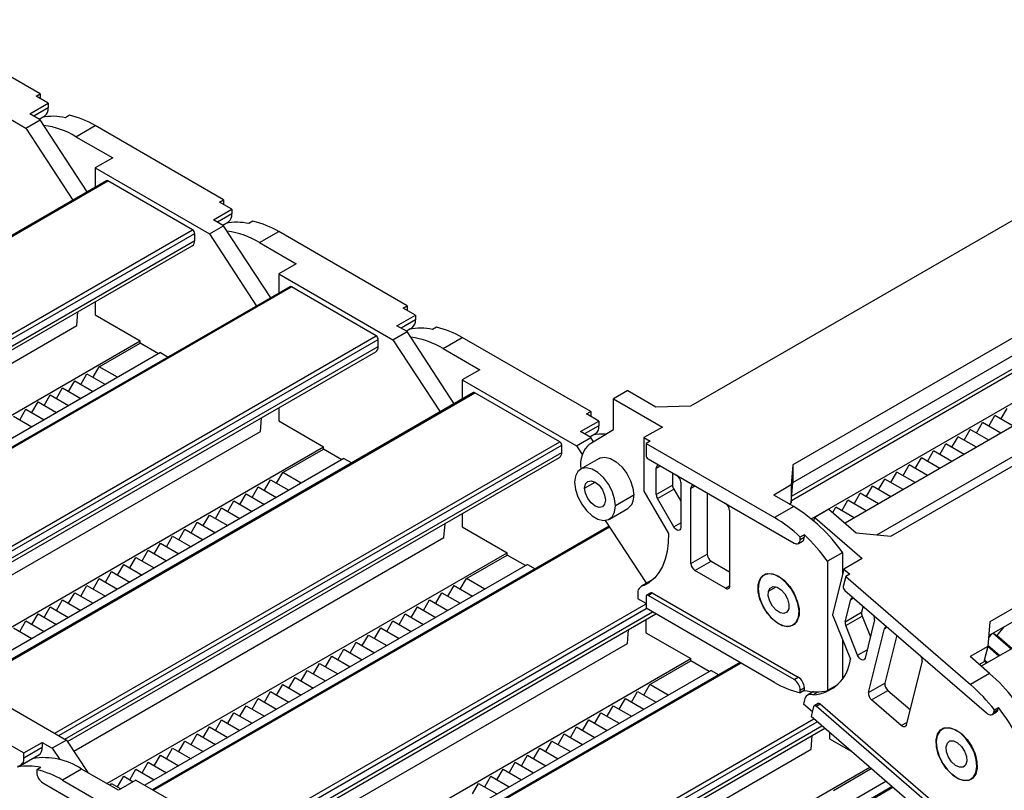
# Model space of a CAD drawing. Header units: millimetres. Extents: x 0 to 1537, y 0 to 1187.
# Tile 11 of 13: x 1173 to 1344, y 839 to 973. Entities that reach past the tile are written whole.
import ezdxf

# ---------------------------------------------------------------- set-up
doc = ezdxf.new("R2010")
doc.units = ezdxf.units.MM
doc.header["$LTSCALE"] = 5.5

msp = doc.modelspace()

# ---------------------------------------------------------------- linework, layer by layer
for p, q in [((1176.44, 960.05), (1154.17, 972.91)), ((1154.17, 965.56), (1173.97, 954.13)), ((1175.74, 959.65), (1176.44, 960.05)), ((1177.86, 958.42), (1175.74, 959.65)), ((1176.44, 960.05), (1176.44, 959.24)), ((1174.67, 956.58), (1177.86, 958.42)), ((1177.86, 957.6), (1175.38, 956.18)), ((1177.86, 958.42), (1177.86, 957.6)), ((1176.44, 955.56), (1174.67, 956.58)), ((1176.28, 955.66), (1177.28, 956.24)), ((1176.28, 955.66), (1176.8, 955.96)), ((1181.53, 956.33), (1180.83, 955.92)), ((1173.97, 954.13), (1176.44, 955.56)), ((1173.97, 954.13), (1182.13, 941.63)), ((1184.6, 943.05), (1176.44, 955.56)), ((1182.66, 952.62), (1185.99, 954.54)), ((1208.26, 941.68), (1185.99, 954.54)), ((1182.66, 952.62), (1189.03, 948.95)), ((1289.26, 905.96), (1371.29, 953.31)), ((1189.03, 948.95), (1185.99, 947.2)), ((1185.99, 947.2), (1185.99, 943.85)), ((1185.99, 947.2), (1205.79, 935.77)), ((1187.93, 944.97), (1100.49, 894.5)), ((1100.64, 894.41), (1188.18, 944.95)), ((1202.89, 936.46), (1188.18, 944.95)), ((1388.96, 943.1), (1306.94, 895.75)), ((1207.56, 941.28), (1208.26, 941.68)), ((1209.68, 940.05), (1207.56, 941.28)), ((1208.26, 941.68), (1208.26, 940.87)), ((1206.49, 938.21), (1209.68, 940.05)), ((1209.68, 939.24), (1207.2, 937.81)), ((1209.68, 940.05), (1209.68, 939.24)), ((1306.94, 892.65), (1388.96, 940)), ((1205.79, 935.77), (1208.26, 937.19)), ((1208.26, 937.19), (1206.49, 938.21)), ((1208.1, 937.29), (1209.1, 937.87)), ((1208.1, 937.29), (1208.62, 937.59)), ((1216.42, 924.69), (1208.26, 937.19)), ((1213.35, 937.96), (1212.65, 937.55)), ((1115.35, 885.92), (1202.89, 936.46)), ((1116.06, 885.52), (1203.24, 935.85)), ((1203.24, 934.62), (1203.24, 935.85)), ((1205.79, 935.77), (1213.95, 923.26)), ((1214.48, 934.26), (1217.81, 936.17)), ((1240.08, 923.32), (1217.81, 936.17)), ((1117.12, 884.9), (1203.24, 934.62)), ((1117.57, 884.49), (1202.83, 933.71)), ((1214.48, 934.26), (1220.85, 930.58)), ((1220.85, 930.58), (1217.81, 928.83)), ((1323.93, 883.33), (1405.95, 930.68)), ((1217.81, 928.83), (1217.81, 925.48)), ((1217.81, 928.83), (1237.61, 917.4)), ((1306.69, 889.56), (1376.31, 929.75)), ((1375.31, 929.85), (1306.75, 890.27)), ((1310.16, 886.34), (1380.83, 927.14)), ((1219.75, 926.61), (1132.31, 876.13)), ((1132.46, 876.05), (1220, 926.58)), ((1234.71, 918.09), (1220, 926.58)), ((1185.99, 923.99), (1185.99, 921.72)), ((1384.37, 925.1), (1315.98, 885.62)), ((1182.81, 919.88), (1183, 922.26)), ((1185.99, 921.72), (1193.77, 917.23)), ((1239.37, 922.91), (1240.08, 923.32)), ((1241.5, 921.68), (1239.37, 922.91)), ((1240.08, 923.32), (1240.08, 922.5)), ((1321.49, 883.58), (1388.89, 922.48)), ((1238.31, 919.85), (1241.5, 921.68)), ((1241.5, 920.87), (1239.02, 919.44)), ((1241.5, 921.68), (1241.5, 920.87)), ((1118.64, 882.84), (1182.81, 919.88)), ((1237.61, 917.4), (1240.08, 918.83)), ((1240.08, 918.83), (1238.31, 919.85)), ((1239.92, 918.92), (1240.92, 919.5)), ((1239.92, 918.92), (1240.44, 919.22)), ((1248.24, 906.32), (1240.08, 918.83)), ((1245.17, 919.59), (1244.47, 919.18)), ((1124.4, 877.19), (1193.77, 917.23)), ((1147.17, 867.55), (1234.71, 918.09)), ((1147.88, 867.15), (1235.06, 917.48)), ((1186.7, 912.74), (1193.77, 916.82)), ((1193.77, 916.82), (1193.77, 917.23)), ((1196.95, 914.98), (1193.77, 916.82)), ((1235.06, 916.25), (1235.06, 917.48)), ((1237.61, 917.4), (1245.77, 904.89)), ((1246.3, 915.89), (1249.63, 917.8)), ((1271.9, 904.95), (1249.63, 917.8)), ((1197.3, 915.19), (1130.98, 876.9)), ((1148.94, 866.53), (1235.06, 916.25)), ((1149.38, 866.12), (1234.65, 915.34)), ((1197.3, 915.19), (1198.64, 914.42)), ((1246.3, 915.89), (1252.67, 912.21)), ((1423.11, 915.84), (1341.08, 868.49)), ((1340.88, 866.11), (1422.46, 913.21)), ((1183.51, 909.68), (1184.57, 911.51)), ((1184.57, 911.51), (1187.76, 909.68)), ((1185.63, 910.9), (1186.7, 912.74)), ((1189.88, 910.9), (1186.7, 912.74)), ((1252.67, 912.21), (1249.63, 910.46)), ((1181.39, 908.45), (1182.45, 910.29)), ((1182.45, 910.29), (1185.63, 908.45)), ((1249.63, 910.46), (1249.63, 907.12)), ((1249.63, 910.46), (1269.43, 899.03)), ((1251.57, 908.24), (1164.13, 857.76)), ((1164.28, 857.68), (1251.82, 908.21)), ((1179.27, 907.23), (1180.33, 909.06)), ((1180.33, 909.06), (1183.51, 907.23)), ((1266.53, 899.72), (1251.82, 908.21)), ((1278.3, 908.61), (1275.83, 907.18)), ((1278.3, 908.61), (1283.18, 905.79)), ((1175.03, 904.78), (1176.09, 906.62)), ((1176.09, 906.62), (1179.27, 904.78)), ((1177.15, 906), (1178.21, 907.84)), ((1178.21, 907.84), (1181.39, 906)), ((1275.83, 907.18), (1284.31, 902.28)), ((1275.83, 901.87), (1275.83, 907.18)), ((1172.91, 903.55), (1173.97, 905.39)), ((1173.97, 905.39), (1177.15, 903.55)), ((1217.81, 905.62), (1217.81, 903.35)), ((1271.19, 904.54), (1271.9, 904.95)), ((1271.9, 904.95), (1271.9, 904.13)), ((1283.18, 905.79), (1289.26, 905.96)), ((1343, 903.67), (1344.06, 905.5)), ((1171.85, 904.17), (1175.03, 902.33)), ((1214.63, 901.51), (1214.82, 903.89)), ((1217.81, 903.35), (1225.59, 898.86)), ((1270.13, 901.48), (1273.32, 903.31)), ((1273.32, 903.31), (1271.19, 904.54)), ((1273.32, 903.31), (1273.32, 902.5)), ((1338.76, 901.22), (1339.82, 903.05)), ((1413.64, 903.54), (1339.6, 860.8)), ((1343, 901.22), (1339.82, 903.05)), ((1340.88, 902.44), (1341.94, 904.28)), ((1345.12, 902.44), (1341.94, 904.28)), ((1150.46, 864.47), (1214.63, 901.51)), ((1271.9, 900.46), (1270.13, 901.48)), ((1273.32, 902.5), (1270.84, 901.07)), ((1271.76, 899.37), (1275.83, 901.87)), ((1284.31, 902.28), (1281.13, 900.45)), ((1336.64, 899.99), (1337.7, 901.83)), ((1340.88, 899.99), (1337.7, 901.83)), ((1178.99, 849.19), (1266.53, 899.72)), ((1269.43, 899.03), (1271.9, 900.46)), ((1271.74, 900.55), (1272.74, 901.13)), ((1271.74, 900.55), (1272.26, 900.85)), ((1272.37, 899.74), (1271.9, 900.46)), ((1281.13, 900.45), (1282.19, 899.83)), ((1281.13, 900.45), (1281.13, 891.14)), ((1282.19, 899.83), (1281.48, 899.42)), ((1334.52, 898.77), (1335.58, 900.6)), ((1338.76, 898.77), (1335.58, 900.6)), ((1156.22, 858.82), (1225.59, 898.86)), ((1179.7, 848.78), (1266.88, 899.11)), ((1180.76, 848.16), (1266.88, 897.88)), ((1218.52, 894.37), (1225.59, 898.45)), ((1225.59, 898.45), (1225.59, 898.86)), ((1228.77, 896.61), (1225.59, 898.45)), ((1266.88, 897.88), (1266.88, 899.11)), ((1269.43, 899.03), (1270.42, 897.51)), ((1281.48, 899.42), (1281.48, 897.38)), ((1281.48, 899.42), (1303.76, 886.57)), ((1330.27, 896.32), (1331.33, 898.16)), ((1334.52, 896.32), (1331.33, 898.16)), ((1332.39, 897.54), (1333.46, 899.38)), ((1336.64, 897.54), (1333.46, 899.38)), ((1229.12, 896.82), (1162.8, 858.53)), ((1181.2, 847.75), (1266.47, 896.97)), ((1229.12, 896.82), (1230.46, 896.05)), ((1273.33, 896.81), (1270.14, 894.98)), ((1281.84, 896.77), (1307.15, 882.16)), ((1328.15, 895.09), (1329.21, 896.93)), ((1332.39, 895.09), (1329.21, 896.93)), ((1283.25, 895.14), (1283.96, 895.55)), ((1283.25, 890.58), (1283.25, 895.14)), ((1283.96, 895.55), (1286.79, 893.91)), ((1306.94, 895.75), (1306.66, 892.24)), ((1306.94, 895.75), (1306.94, 892.65)), ((1323.91, 892.64), (1324.97, 894.48)), ((1328.15, 892.64), (1324.97, 894.48)), ((1326.03, 893.87), (1327.09, 895.71)), ((1330.27, 893.87), (1327.09, 895.71)), ((1215.33, 891.31), (1216.39, 893.14)), ((1216.39, 893.14), (1219.58, 891.31)), ((1217.45, 892.53), (1218.52, 894.37)), ((1221.7, 892.53), (1218.52, 894.37)), ((1270.84, 891.69), (1272.64, 892.73)), ((1286.08, 894.32), (1286.08, 892.21)), ((1287.49, 892.69), (1287.49, 884.86)), ((1321.79, 891.42), (1322.85, 893.26)), ((1326.03, 891.42), (1322.85, 893.26)), ((1213.21, 890.08), (1214.27, 891.92)), ((1214.27, 891.92), (1217.45, 890.08)), ((1281.13, 891.14), (1285.36, 883.8)), ((1283.25, 890.58), (1286.08, 892.21)), ((1283.46, 889.88), (1286.29, 891.51)), ((1286.29, 891.51), (1287.49, 889.42)), ((1289.26, 891.67), (1289.97, 892.08)), ((1289.26, 878.6), (1289.26, 891.67)), ((1289.97, 892.08), (1295.27, 889.02)), ((1306.66, 892.24), (1303.62, 890.49)), ((1306.66, 889.14), (1306.94, 892.65)), ((1306.66, 892.24), (1306.66, 889.14)), ((1319.67, 890.2), (1320.73, 892.03)), ((1323.91, 890.2), (1320.73, 892.03)), ((1208.97, 887.63), (1210.03, 889.47)), ((1210.03, 889.47), (1213.21, 887.63)), ((1211.09, 888.86), (1212.15, 890.7)), ((1212.15, 890.7), (1215.33, 888.86)), ((1279.36, 890.44), (1276.18, 888.61)), ((1286.29, 884.98), (1283.46, 889.88)), ((1292.09, 890.85), (1292.09, 880.24)), ((1307.08, 888.48), (1303.62, 890.49)), ((1315.42, 887.75), (1316.48, 889.58)), ((1319.67, 887.75), (1316.48, 889.58)), ((1317.55, 888.97), (1318.61, 890.81)), ((1321.79, 888.97), (1318.61, 890.81)), ((1206.85, 886.41), (1207.91, 888.25)), ((1207.91, 888.25), (1211.09, 886.41)), ((1275.14, 886.32), (1278.33, 888.15)), ((1295.98, 887.79), (1295.98, 874.73)), ((1307.08, 888.48), (1303.76, 886.57)), ((1306.3, 888.93), (1306.66, 889.14)), ((1313.2, 888.03), (1310.72, 886.6)), ((1313.2, 888.03), (1317.93, 883.93)), ((1313.85, 887.47), (1314.36, 888.36)), ((1317.55, 886.52), (1314.36, 888.36)), ((1204.73, 885.18), (1205.79, 887.02)), ((1205.79, 887.02), (1208.97, 885.18)), ((1249.63, 887.25), (1249.63, 884.98)), ((1281.48, 875.34), (1274.46, 886.09)), ((1310.57, 885.99), (1310.72, 886.6)), ((1310.72, 886.6), (1318.96, 879.47)), ((1275.12, 885.09), (1195.95, 839.39)), ((1196.1, 839.31), (1275.2, 884.97)), ((1200.48, 882.74), (1201.54, 884.57)), ((1201.54, 884.57), (1204.73, 882.74)), ((1202.61, 883.96), (1203.67, 885.8)), ((1203.67, 885.8), (1206.85, 883.96)), ((1246.45, 883.14), (1246.64, 885.52)), ((1249.63, 884.98), (1257.41, 880.49)), ((1286.29, 884.98), (1287.49, 885.68)), ((1182.28, 846.1), (1246.45, 883.14)), ((1198.36, 881.51), (1199.42, 883.35)), ((1199.42, 883.35), (1202.61, 881.51)), ((1307.9, 882.08), (1308.61, 882.49)), ((1308.21, 883.21), (1308.92, 883.61)), ((1308.21, 882.77), (1308.21, 883.21)), ((1308.21, 882.77), (1308.92, 883.18)), ((1308.92, 883.61), (1308.92, 883.18)), ((1317.93, 883.93), (1323.93, 883.33)), ((1194.12, 879.06), (1195.18, 880.9)), ((1195.18, 880.9), (1198.36, 879.06)), ((1196.24, 880.29), (1197.3, 882.12)), ((1197.3, 882.12), (1200.48, 880.29)), ((1188.04, 840.45), (1257.41, 880.49)), ((1192, 877.84), (1193.06, 879.67)), ((1193.06, 879.67), (1196.24, 877.84)), ((1250.34, 876), (1257.41, 880.08)), ((1257.41, 880.08), (1257.41, 880.49)), ((1260.59, 878.25), (1257.41, 880.08)), ((1289.26, 878.6), (1292.09, 880.24)), ((1315.57, 880.51), (1312.95, 879)), ((1315.57, 876.78), (1315.57, 880.51)), ((1318.96, 879.47), (1315.78, 877.64)), ((1189.88, 876.61), (1190.94, 878.45)), ((1190.94, 878.45), (1194.12, 876.61)), ((1260.94, 878.45), (1194.62, 840.16)), ((1260.94, 878.45), (1262.28, 877.68)), ((1289.97, 877.38), (1292.8, 879.01)), ((1295.27, 874.32), (1289.97, 877.38)), ((1292.8, 879.01), (1295.98, 877.17)), ((1312.95, 879), (1312.95, 856.57)), ((1315.78, 877.64), (1313.83, 869.73)), ((1315.78, 877.64), (1316.81, 876.75)), ((1185.63, 874.16), (1186.7, 876)), ((1186.7, 876), (1189.88, 874.16)), ((1187.76, 875.39), (1188.82, 877.22)), ((1188.82, 877.22), (1192, 875.39)), ((1249.27, 874.16), (1250.34, 876)), ((1253.52, 874.16), (1250.34, 876)), ((1282.75, 875.87), (1280.65, 874.66)), ((1302.32, 876.81), (1301.96, 876.61)), ((1316.1, 876.34), (1315.67, 874.6)), ((1316.81, 876.75), (1316.1, 876.34)), ((1316.1, 876.34), (1337.71, 857.64)), ((1183.51, 872.94), (1184.57, 874.78)), ((1184.57, 874.78), (1187.76, 872.94)), ((1247.15, 872.94), (1248.21, 874.78)), ((1248.21, 874.78), (1251.4, 872.94)), ((1281.13, 874.79), (1282.13, 875.37)), ((1281.65, 875.24), (1281.48, 875.34)), ((1295.27, 874.32), (1295.98, 874.73)), ((1302.71, 873.79), (1304.03, 874.55)), ((1315.93, 873.96), (1340.49, 852.71)), ((1179.27, 870.49), (1180.33, 872.33)), ((1180.33, 872.33), (1183.51, 870.49)), ((1181.39, 871.71), (1182.45, 873.55)), ((1182.45, 873.55), (1185.63, 871.71)), ((1242.91, 870.49), (1243.97, 872.33)), ((1243.97, 872.33), (1247.15, 870.49)), ((1245.03, 871.71), (1246.09, 873.55)), ((1246.09, 873.55), (1249.27, 871.71)), ((1280.07, 873.3), (1280.07, 872.48)), ((1281.48, 871.66), (1280.07, 872.48)), ((1281.48, 872.89), (1281.48, 870.85)), ((1282.29, 873.52), (1281.59, 873.12)), ((1281.84, 873.09), (1282.54, 873.5)), ((1307.15, 858.48), (1281.84, 873.09)), ((1282.54, 873.5), (1307.86, 858.89)), ((1316.02, 868.51), (1316.98, 872.39)), ((1316.98, 872.39), (1317.44, 872.65)), ((1177.15, 869.26), (1178.21, 871.1)), ((1178.21, 871.1), (1181.39, 869.26)), ((1210.81, 830.82), (1281.48, 871.62)), ((1211.52, 830.41), (1281.52, 870.82)), ((1240.79, 869.26), (1241.85, 871.1)), ((1241.85, 871.1), (1245.03, 869.26)), ((1303.76, 857.99), (1281.48, 870.85)), ((1319.11, 871.21), (1318.85, 870.15)), ((1175.03, 868.04), (1176.09, 869.88)), ((1176.09, 869.88), (1179.27, 868.04)), ((1212.58, 829.8), (1282.58, 870.21)), ((1213.02, 829.38), (1283.17, 869.87)), ((1238.67, 868.04), (1239.73, 869.88)), ((1239.73, 869.88), (1242.91, 868.04)), ((1281.45, 868.88), (1281.45, 866.61)), ((1307.94, 869.34), (1307.89, 869.31)), ((1313.83, 869.73), (1316.91, 862.02)), ((1316.02, 868.51), (1318.85, 870.15)), ((1316.1, 867.85), (1318.93, 869.48)), ((1318.93, 869.48), (1320.37, 865.89)), ((1321.1, 868.83), (1319.46, 862.18)), ((1171.85, 867.43), (1175.03, 865.59)), ((1172.91, 866.82), (1173.97, 868.65)), ((1173.97, 868.65), (1177.15, 866.82)), ((1234.43, 865.59), (1235.49, 867.43)), ((1235.49, 867.43), (1238.67, 865.59)), ((1236.55, 866.82), (1237.61, 868.65)), ((1237.61, 868.65), (1240.79, 866.82)), ((1278.27, 864.77), (1278.46, 867.15)), ((1304.5, 868.17), (1304.46, 868.15)), ((1306.96, 867.95), (1307.32, 868.15)), ((1318.16, 862.7), (1316.1, 867.85)), ((1320.07, 856.25), (1322.81, 867.34)), ((1322.81, 867.34), (1323.27, 867.61)), ((1341.08, 868.49), (1340.71, 864.22)), ((1342.34, 866.14), (1343.55, 867.66)), ((1232.3, 864.37), (1233.36, 866.2)), ((1233.36, 866.2), (1236.55, 864.37)), ((1281.45, 866.61), (1289.23, 862.12)), ((1315.57, 858.68), (1315.57, 865.38)), ((1324.94, 866.16), (1322.9, 857.88)), ((1340.84, 865.69), (1341.43, 866.43)), ((1344.76, 863.78), (1341.59, 866.53)), ((1341.6, 866.53), (1342.34, 866.14)), ((1342.34, 866.14), (1344.95, 863.89)), ((1214.1, 827.73), (1278.27, 864.77)), ((1228.06, 861.92), (1229.12, 863.75)), ((1229.12, 863.75), (1232.3, 861.92)), ((1230.18, 863.14), (1231.24, 864.98)), ((1231.24, 864.98), (1234.43, 863.14)), ((1318.16, 862.7), (1319.82, 863.66)), ((1340.71, 864.22), (1337.67, 862.47)), ((1340.71, 864.22), (1340.06, 861.59)), ((1342.64, 862.56), (1340.71, 864.22)), ((1340.73, 864.47), (1342.83, 862.66)), ((1219.86, 822.08), (1289.23, 862.12)), ((1225.94, 860.69), (1227, 862.53)), ((1227, 862.53), (1230.18, 860.69)), ((1289.23, 861.71), (1289.23, 862.12)), ((1341.03, 859.56), (1337.67, 862.47)), ((1223.82, 859.47), (1224.88, 861.3)), ((1224.88, 861.3), (1228.06, 859.47)), ((1297.78, 861.44), (1227.77, 821.02)), ((1227.92, 820.94), (1297.93, 861.35)), ((1282.15, 857.63), (1289.23, 861.71)), ((1292.41, 859.88), (1289.23, 861.71)), ((1329.33, 861.7), (1326.59, 850.61)), ((1339.24, 861.11), (1340.06, 861.59)), ((1340.52, 861.33), (1340.09, 861.7)), ((1340.15, 861.92), (1340.7, 861.44)), ((1161.24, 859.43), (1181.04, 848)), ((1219.58, 857.02), (1220.64, 858.86)), ((1220.64, 858.86), (1223.82, 857.02)), ((1221.7, 858.24), (1222.76, 860.08)), ((1222.76, 860.08), (1225.94, 858.24)), ((1292.76, 860.08), (1226.44, 821.79)), ((1292.76, 860.08), (1294.1, 859.31)), ((1307.15, 858.48), (1307.86, 858.89)), ((1341.03, 859.56), (1337.71, 857.64)), ((1217.45, 855.79), (1218.52, 857.63)), ((1218.52, 857.63), (1221.7, 855.79)), ((1281.09, 855.79), (1282.15, 857.63)), ((1285.34, 855.79), (1282.15, 857.63)), ((1308.21, 856.64), (1308.92, 857.05)), ((1308.92, 857.05), (1308.92, 856.61)), ((1314.57, 857.51), (1312.95, 856.57)), ((1320.07, 856.25), (1322.9, 857.88)), ((1213.21, 853.34), (1214.27, 855.18)), ((1214.27, 855.18), (1217.45, 853.34)), ((1215.33, 854.57), (1216.39, 856.41)), ((1216.39, 856.41), (1219.58, 854.57)), ((1276.85, 853.34), (1277.91, 855.18)), ((1277.91, 855.18), (1281.09, 853.34)), ((1278.97, 854.57), (1280.03, 856.41)), ((1280.03, 856.41), (1283.22, 854.57)), ((1308.21, 856.21), (1308.21, 856.64)), ((1308.92, 856.61), (1308.21, 856.21)), ((1310.52, 856.39), (1309.47, 855.78)), ((1310.4, 855.85), (1311.31, 856.37)), ((1320.59, 854.96), (1323.42, 856.59)), ((1323.42, 856.59), (1327.25, 853.28)), ((1211.09, 852.12), (1212.15, 853.96)), ((1212.15, 853.96), (1215.33, 852.12)), ((1274.73, 852.12), (1275.79, 853.96)), ((1275.79, 853.96), (1278.97, 852.12)), ((1308.93, 854.95), (1308.76, 854.25)), ((1310.32, 852.91), (1308.76, 854.25)), ((1310.54, 853.8), (1310.11, 852.06)), ((1311.34, 854.34), (1310.63, 853.93)), ((1310.97, 853.85), (1311.67, 854.26)), ((1335.53, 832.6), (1310.97, 853.85)), ((1311.67, 854.26), (1336.24, 833.01)), ((1325.73, 850.51), (1320.59, 854.96)), ((1341.87, 853.23), (1342.57, 853.64)), ((1342.57, 853.64), (1342.48, 853.27)), ((1208.97, 850.9), (1210.03, 852.73)), ((1210.03, 852.73), (1213.21, 850.9)), ((1272.61, 850.9), (1273.67, 852.73)), ((1273.67, 852.73), (1276.85, 850.9)), ((1331.72, 833.37), (1310.11, 852.06)), ((1341.5, 852.45), (1342.2, 852.86)), ((1341.78, 852.86), (1342.48, 853.27)), ((1341.78, 852.86), (1341.87, 853.23)), ((1204.73, 848.45), (1205.79, 850.28)), ((1205.79, 850.28), (1208.97, 848.45)), ((1206.85, 849.67), (1207.91, 851.51)), ((1207.91, 851.51), (1211.09, 849.67)), ((1242.63, 812.45), (1310.57, 851.67)), ((1243.33, 812.04), (1311.13, 851.18)), ((1244.4, 811.43), (1311.98, 850.44)), ((1244.84, 811.01), (1312.45, 850.04)), ((1268.37, 848.45), (1269.43, 850.28)), ((1269.43, 850.28), (1272.61, 848.45)), ((1270.49, 849.67), (1271.55, 851.51)), ((1271.55, 851.51), (1274.73, 849.67)), ((1325.73, 850.51), (1326.71, 851.07)), ((1333.11, 850.07), (1332.81, 849.9)), ((1333.07, 850.02), (1333.22, 850.11)), ((1202.61, 847.22), (1203.67, 849.06)), ((1203.67, 849.06), (1206.85, 847.22)), ((1266.25, 847.22), (1267.31, 849.06)), ((1267.31, 849.06), (1270.49, 847.22)), ((1310.09, 846.41), (1310.28, 848.78)), ((1313.27, 849.33), (1313.27, 848.24)), ((1171.49, 846.98), (1173.61, 845.76)), ((1173.61, 845.76), (1176.8, 847.59)), ((1173.61, 844.94), (1176.8, 846.78)), ((1176.8, 847.59), (1176.8, 846.78)), ((1176.8, 847.59), (1178.56, 846.57)), ((1181.04, 848), (1178.56, 846.57)), ((1181.04, 848), (1184.71, 842.37)), ((1198.36, 844.77), (1199.42, 846.61)), ((1199.42, 846.61), (1202.61, 844.77)), ((1200.48, 846), (1201.54, 847.83)), ((1201.54, 847.83), (1204.73, 846)), ((1262, 844.77), (1263.06, 846.61)), ((1263.06, 846.61), (1266.24, 844.77)), ((1264.12, 846), (1265.18, 847.83)), ((1265.18, 847.83), (1268.37, 846)), ((1313.27, 848.24), (1317.06, 846.05)), ((1173.04, 843.57), (1176.22, 845.41)), ((1173.61, 844.94), (1173.61, 845.76)), ((1178.56, 846.57), (1179.85, 844.61)), ((1196.24, 843.55), (1197.3, 845.39)), ((1197.3, 845.39), (1200.48, 843.55)), ((1245.92, 809.36), (1310.09, 846.41)), ((1259.88, 843.55), (1260.94, 845.39)), ((1260.94, 845.39), (1264.12, 843.55)), ((1175.17, 844.8), (1172.55, 843.29)), ((1176.58, 843.25), (1175.88, 842.84)), ((1194.12, 842.32), (1195.18, 844.16)), ((1195.18, 844.16), (1198.36, 842.32)), ((1251.68, 803.71), (1320.25, 843.29)), ((1257.76, 842.32), (1258.82, 844.16)), ((1258.82, 844.16), (1262, 842.32)), ((1336.7, 843.45), (1336.44, 843.29)), ((1175.88, 842.84), (1175.88, 842.41)), ((1183.65, 842.98), (1180.33, 841.06)), ((1190.02, 839.31), (1183.65, 842.98)), ((1189.88, 839.87), (1190.94, 841.71)), ((1190.94, 841.71), (1192.56, 840.77)), ((1192, 841.1), (1193.06, 842.94)), ((1193.06, 842.94), (1196.24, 841.1)), ((1253.52, 839.87), (1254.58, 841.71)), ((1254.58, 841.71), (1257.76, 839.87)), ((1255.64, 841.1), (1256.7, 842.94)), ((1256.7, 842.94), (1259.88, 841.1)), ((1313.97, 839.26), (1320.53, 843.05)), ((1334.49, 842.07), (1334.47, 842.06)), ((1337.81, 841.24), (1338.24, 841.49)), ((1176.94, 840.57), (1202.25, 825.96)), ((1180.33, 841.06), (1202.61, 828.2)), ((1188.61, 840.12), (1188.82, 840.49)), ((1188.82, 840.49), (1190.44, 839.55)), ((1193.06, 841.06), (1190.02, 839.31)), ((1193.06, 841.06), (1212.86, 829.63)), ((1251.4, 838.65), (1252.46, 840.49)), ((1252.46, 840.49), (1255.64, 838.65)), ((1323.08, 840.84), (1258.26, 803.42)), ((1324.15, 839.92), (1259.59, 802.65)), ((1259.74, 802.57), (1324.27, 839.82))]:
    msp.add_line(p, q)
at = {"flags": 128}
for points in [[(1273.33, 896.81), (1273.51, 896.91), (1274.36, 897.04), (1275.32, 896.81), (1276.33, 896.23), (1277.29, 895.35), (1278.14, 894.23), (1278.8, 892.97), (1279.22, 891.67), (1279.36, 890.44)], [(1276.18, 888.61), (1276.04, 889.84), (1275.62, 891.14), (1274.96, 892.39), (1274.11, 893.51), (1273.15, 894.4), (1272.14, 894.98), (1271.18, 895.21), (1270.33, 895.07), (1269.67, 894.57), (1269.25, 893.75), (1269.11, 892.69)], [(1269.11, 892.69), (1269.25, 891.45), (1269.67, 890.16), (1270.33, 888.9), (1271.18, 887.78), (1272.14, 886.9), (1273.15, 886.31), (1274.11, 886.08), (1274.96, 886.22), (1275.62, 886.72), (1276.04, 887.54), (1276.18, 888.61)], [(1270.84, 891.69), (1270.98, 892.4), (1271.37, 892.85), (1271.95, 892.97), (1272.64, 892.73), (1273.33, 892.17), (1273.92, 891.38), (1274.31, 890.48), (1274.45, 889.61)], [(1274.45, 889.61), (1274.31, 888.89), (1273.92, 888.44), (1273.33, 888.32), (1272.64, 888.56), (1271.95, 889.12), (1271.37, 889.91), (1270.98, 890.81), (1270.84, 891.69)], [(1287.49, 884.86), (1287.46, 884.64), (1287.37, 884.48), (1287.23, 884.38), (1287.06, 884.36), (1286.86, 884.42), (1286.65, 884.55), (1286.45, 884.74), (1286.29, 884.98)], [(1285.36, 883.8), (1285.34, 882.21), (1285.16, 880.72), (1284.82, 879.35), (1284.35, 878.12), (1283.73, 877.03), (1282.99, 876.11), (1282.11, 875.36), (1281.13, 874.79)], [(1304.46, 868.15), (1303.46, 868.9), (1302.53, 869.92), (1301.76, 871.13), (1301.22, 872.44), (1300.93, 873.73), (1300.93, 874.9), (1301.22, 875.86), (1301.76, 876.54), (1302.53, 876.86), (1303.46, 876.81), (1304.46, 876.4)], [(1307.89, 869.31), (1308, 870.41), (1307.81, 871.65), (1307.36, 872.95), (1306.67, 874.2), (1305.8, 875.29), (1304.82, 876.13), (1303.82, 876.66), (1302.86, 876.84), (1302.04, 876.65), (1301.41, 876.1), (1301.03, 875.24)], [(1304.46, 876.4), (1305.47, 875.65), (1306.39, 874.63), (1307.16, 873.42), (1307.71, 872.11), (1308, 870.82), (1308, 869.65), (1307.71, 868.69), (1307.16, 868.02), (1306.39, 867.69), (1305.47, 867.74), (1304.46, 868.15)], [(1301.03, 875.24), (1300.93, 874.15), (1301.12, 872.9), (1301.57, 871.6), (1302.26, 870.36), (1303.13, 869.27), (1304.11, 868.42), (1305.11, 867.89), (1306.06, 867.71), (1306.89, 867.91), (1307.51, 868.45), (1307.89, 869.31)], [(1302.71, 873.79), (1303.01, 874.35), (1303.54, 874.6), (1304.2, 874.49), (1304.9, 874.05), (1305.54, 873.33), (1306.01, 872.46), (1306.25, 871.56), (1306.21, 870.76)], [(1306.21, 870.76), (1305.91, 870.2), (1305.39, 869.96), (1304.73, 870.06), (1304.03, 870.51), (1303.39, 871.22), (1302.92, 872.1), (1302.68, 873), (1302.71, 873.79)], [(1319.46, 862.18), (1319.38, 862), (1319.25, 861.89), (1319.07, 861.86), (1318.87, 861.9), (1318.67, 862.02), (1318.47, 862.21), (1318.3, 862.44), (1318.16, 862.7)], [(1310.97, 853.85), (1310.9, 853.9), (1310.83, 853.94), (1310.76, 853.96), (1310.7, 853.96), (1310.64, 853.94), (1310.6, 853.91), (1310.56, 853.86), (1310.54, 853.8)], [(1340.49, 852.71), (1340.7, 852.56), (1340.9, 852.45), (1341.11, 852.39), (1341.29, 852.38), (1341.46, 852.43), (1341.6, 852.53), (1341.71, 852.67), (1341.78, 852.86)], [(1326.59, 850.61), (1326.55, 850.48), (1326.47, 850.39), (1326.38, 850.32), (1326.27, 850.29), (1326.14, 850.29), (1326.01, 850.33), (1325.87, 850.4), (1325.73, 850.51)], [(1333.07, 850.02), (1332.39, 849.56), (1331.95, 848.78), (1331.77, 847.73), (1331.88, 846.51), (1332.27, 845.22), (1332.91, 843.95), (1333.74, 842.81), (1334.69, 841.9), (1335.7, 841.28), (1336.67, 841.01), (1337.54, 841.11)], [(1334.47, 842.06), (1333.53, 843.05), (1332.74, 844.24), (1332.15, 845.54), (1331.83, 846.84), (1331.79, 848.03), (1332.03, 849.03), (1332.55, 849.75), (1333.29, 850.12), (1334.19, 850.13), (1335.19, 849.77), (1336.2, 849.07)], [(1337.54, 841.11), (1338.22, 841.57), (1338.66, 842.36), (1338.84, 843.4), (1338.73, 844.62), (1338.34, 845.92), (1337.7, 847.18), (1336.87, 848.32), (1335.92, 849.23), (1334.91, 849.85), (1333.94, 850.12), (1333.07, 850.02)], [(1336.2, 849.07), (1337.14, 848.08), (1337.94, 846.89), (1338.52, 845.59), (1338.85, 844.29), (1338.89, 843.1), (1338.64, 842.1), (1338.13, 841.38), (1337.39, 841), (1336.48, 841), (1335.49, 841.36), (1334.47, 842.06)], [(1336.44, 843.29), (1335.82, 843.27), (1335.12, 843.6), (1334.45, 844.23), (1333.91, 845.06), (1333.58, 845.97), (1333.51, 846.82), (1333.72, 847.47), (1334.17, 847.84)], [(1334.17, 847.84), (1334.79, 847.86), (1335.49, 847.53), (1336.16, 846.9), (1336.7, 846.07), (1337.03, 845.16), (1337.1, 844.32), (1336.89, 843.66), (1336.44, 843.29)]]:
    msp.add_lwpolyline(points, dxfattribs=at)
for centre, radius, start, end in [((1176.42, 957.41), 1.45, 306.2883, 7.8112), ((1178.72, 946.8), 9.36, 76.9706, 101.848), ((1178.07, 941.22), 15.5, 59.29, 77.1024), ((1175.26, 940.5), 14.2, 58.5828, 82.6528), ((1188.03, 944.75), 0.251, 54.3824, 114.3071), ((1208.24, 939.04), 1.45, 306.2883, 7.8112), ((1210.54, 928.43), 9.36, 76.9706, 101.848), ((1209.89, 922.85), 15.5, 59.29, 77.1024), ((1202.47, 935.81), 0.768, 2.6055, 57.3945), ((1207.08, 922.13), 14.2, 58.5828, 82.6528), ((1202.26, 934.51), 0.986, 305.0133, 6.2988), ((1219.85, 926.38), 0.251, 54.3824, 114.3071), ((1240.06, 920.67), 1.45, 306.2883, 7.8112), ((1242.36, 910.06), 9.36, 76.9706, 101.848), ((1241.71, 904.48), 15.5, 59.29, 77.1024), ((1234.29, 917.44), 0.768, 2.6055, 57.3945), ((1238.9, 903.76), 14.2, 58.5828, 82.6528), ((1234.08, 916.14), 0.986, 305.0133, 6.2988), ((1251.67, 908.01), 0.251, 54.3824, 114.3071), ((1271.88, 902.3), 1.45, 306.2883, 7.8112), ((1266.11, 899.07), 0.768, 2.6055, 57.3945), ((1274.09, 892.55), 8.51, 87.419, 102.4835), ((1265.9, 897.78), 0.986, 305.0133, 6.2988), ((1274.68, 895.87), 4.56, 129.7742, 190.9021), ((1282.25, 897.42), 0.768, 182.6055, 237.3945), ((1283.68, 895.21), 0.437, 50.7967, 189.214), ((1285.96, 892.62), 1.54, 2.6055, 57.3945), ((1287.52, 892.26), 1.44, 181.9565, 211.1437), ((1289.69, 891.74), 0.437, 50.7967, 189.214), ((1276.9, 890.17), 2.47, 305.1121, 6.2001), ((1284.69, 890.63), 1.44, 181.9565, 211.1437), ((1294.44, 887.72), 1.54, 2.6055, 57.3945), ((1292.3, 864.25), 28.38, 34.946, 58.6181), ((1291.43, 865.6), 24.32, 46.3765, 59.5525), ((1307.56, 882.67), 0.655, 230.7967, 9.214), ((1308.2, 883.09), 0.719, 304.0564, 7.2558), ((1286.57, 860.02), 32.5, 35.7436, 46.5583), ((1293.62, 880.31), 1.54, 182.6055, 237.3945), ((1290.8, 878.67), 1.54, 182.6055, 237.3945), ((1281.28, 873.56), 1.24, 97.1662, 192.2078), ((1295.55, 874.66), 0.437, 230.7967, 9.214), ((1316.39, 874.52), 0.726, 173.272, 230.3445), ((1281.7, 872.92), 0.218, 50.7967, 189.214), ((1282.4, 873.3), 0.251, 54.3824, 114.3071), ((1317.35, 872.33), 0.378, 86.2709, 170.9834), ((1319.96, 869.94), 1.13, 169.6304, 204.103), ((1319.91, 869.03), 1.2, 350.3677, 28.5213), ((1317.13, 868.31), 1.13, 169.6304, 204.103), ((1323.18, 867.28), 0.378, 86.2709, 170.9834), ((1310.02, 862.77), 6.93, 273.1568, 353.8028), ((1328.14, 861.9), 1.2, 350.3677, 28.5213), ((1306.62, 856.94), 2.31, 2.6055, 57.3945), ((1318.64, 834.27), 33.78, 27.4111, 48.4666), ((1311.67, 871.31), 15.5, 239.29, 257.1024), ((1305.91, 856.54), 2.31, 2.6055, 57.3945), ((1324.34, 857.71), 1.45, 173.272, 230.3445), ((1317.24, 834.18), 31.14, 37.7208, 48.8913), ((1311.03, 865.73), 9.36, 256.9706, 281.848), ((1310.02, 854.83), 1.09, 69.359, 173.6341), ((1321.51, 856.08), 1.45, 173.272, 230.3445), ((1311.45, 854.07), 0.298, 40.0177, 111.146), ((1314.19, 831.57), 35.95, 27.7498, 37.8591), ((1341.87, 853.38), 0.619, 302.1084, 349.2045), ((1175.36, 846.58), 1.45, 306.2883, 7.8112), ((1172.4, 844.68), 1.24, 277.1662, 12.2078), ((1177.05, 832.92), 12.03, 56.7274, 99.0133), ((1174.47, 834.14), 9.36, 76.9706, 101.848), ((1172.42, 827.74), 15.5, 59.29, 77.1024), ((1178.18, 842.51), 2.31, 182.6055, 237.3945)]:
    msp.add_arc(centre, radius, start, end)

doc.saveas('drawing.dxf')
